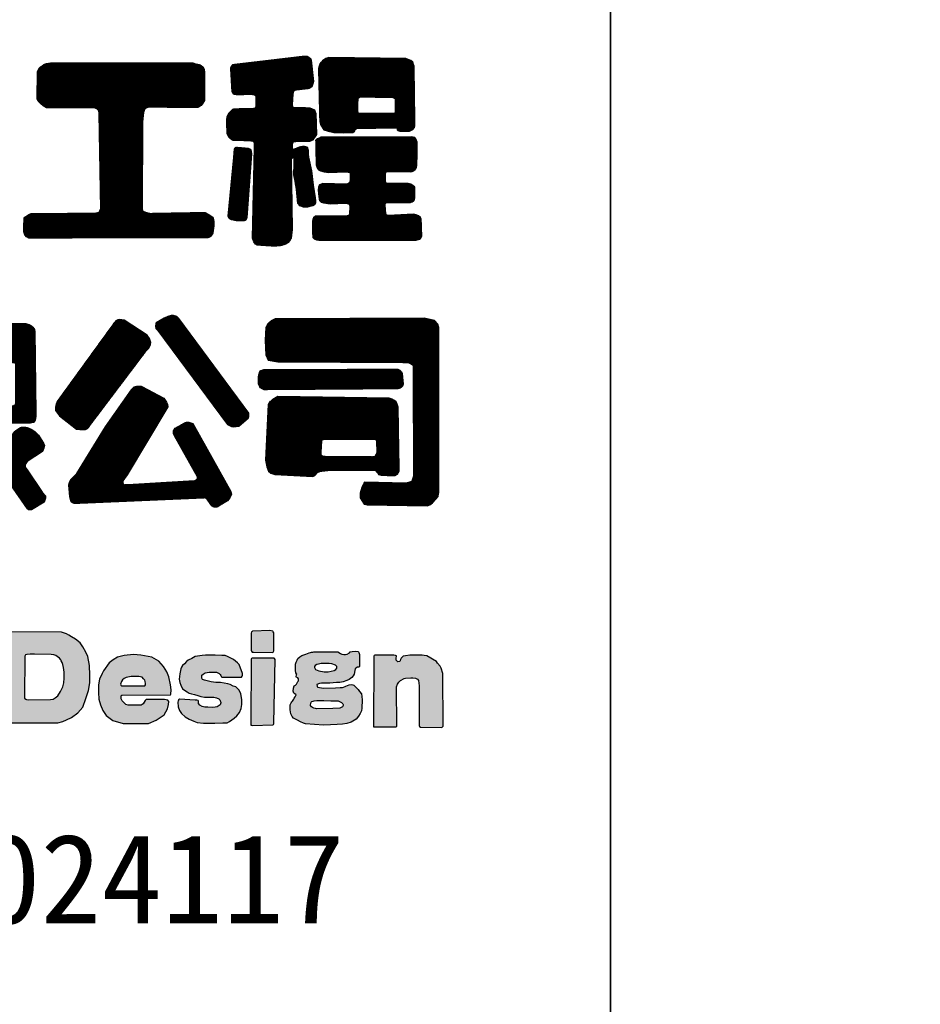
# Model space of a CAD drawing. Header units: millimetres. Extents: x -347 to 6927, y -2179 to 791.
# Tile 12 of 14: x 3714 to 3926, y -574 to -343. Entities that reach past the tile are written whole.
import ezdxf
from ezdxf.enums import TextEntityAlignment as Align

# ---------------------------------------------------------------- set-up
doc = ezdxf.new("R2010")
doc.units = ezdxf.units.MM
doc.header["$MEASUREMENT"] = 0
doc.layers.add('TK-PUBLIC', color=7, linetype='Continuous')
doc.layers.add('钢筋', color=12, linetype='Continuous', lineweight=30)
doc.styles.get("Standard").update_dxf_attribs({"font": 'simfang_0.ttf'})
doc.styles.add('新标识3', font='NSimSun.ttf')
pattern_1 = [(45, (5368085.57417, 33831989.88513), (-0.02245064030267, 0.02245064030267), [])]
pattern_2 = [(45, (5365280.924723, 33831366.161268), (-0.02245064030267, 0.02245064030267), [])]
pattern_3 = [(45, (5370548.98415, 33831986.34719), (-0.02245064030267, 0.02245064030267), [])]

msp = doc.modelspace()

# ---------------------------------------------------------------- hatches: boundary and pattern name
h = msp.add_hatch()
h.set_pattern_fill('ANSI31', color=256, scale=0.02)
h.set_pattern_definition(pattern_1)
h.paths.add_polyline_path([(3764.03, -353.41), (3780.86, -351.42), (3781.51, -351.42), (3781.87, -351.67), (3782.35, -352.03), (3782.45, -352.4), (3782.96, -357.41), (3782.85, -357.95), (3782.6, -358.61), (3781.95, -359.04), (3778.75, -359.41), (3778.35, -359.62), (3778.2, -359.95), (3778.13, -360.35), (3777.95, -362.9), (3778.06, -363.26), (3778.31, -363.52), (3779.66, -363.52), (3780.82, -363.52), (3782.16, -363.59), (3783.18, -364.07), (3783.33, -364.32), (3783.55, -364.9), (3783.65, -369.81), (3783.36, -370.32), (3782.85, -371.12), (3782.02, -371.48), (3780.78, -371.52), (3779.69, -371.52), (3779, -371.52), (3778.17, -371.55), (3777.98, -372.17), (3777.95, -372.53), (3777.98, -373.3), (3778.6, -373.23), (3779.69, -372.75), (3780.71, -372.57), (3781.47, -372.75), (3781.76, -373.52), (3781.76, -374.39), (3781.84, -375.19), (3782.49, -378.36), (3782.93, -381.74), (3783.4, -384.76), (3783.44, -385.34), (3783.47, -385.67), (3783.47, -385.96), (3783.33, -386.28), (3782.96, -386.54), (3782.42, -386.65), (3781.55, -386.9), (3781.15, -386.9), (3780.67, -386.9), (3779.8, -386.61), (3779.62, -386.39), (3779.33, -386.03), (3779, -382.68), (3778.78, -381.45), (3778.64, -380.79), (3778.38, -379.34), (3778.38, -378.51), (3778.41, -377.45), (3778.47, -376.48), (3778.42, -375.24), (3778.17, -375.31), (3777.73, -375.54), (3777.98, -392.17), (3777.77, -394.24), (3777.4, -394.72), (3777, -395.23), (3776.49, -395.59), (3775.37, -395.95), (3773.73, -396.1), (3769.73, -395.84), (3769.37, -395.62), (3768.97, -395.08), (3768.64, -394.17), (3769.15, -372.91), (3769.15, -372.51), (3769.11, -372.15), (3769.11, -371.82), (3768.82, -371.51), (3768.68, -371.44), (3768.41, -371.4), (3767.59, -371.3), (3764.09, -371.28), (3763.77, -371.07), (3763.36, -370.73), (3763.06, -370.46), (3762.74, -369.6), (3762.61, -367.14), (3762.65, -366.41), (3762.72, -365.61), (3763.15, -364.75), (3763.72, -364.2), (3764.06, -363.93), (3764.36, -363.8), (3764.77, -363.8), (3765.7, -363.77), (3766.61, -363.77), (3767.95, -363.75), (3768.86, -363.7), (3769.2, -363.67), (3769.34, -363.57), (3769.47, -363.39), (3769.53, -363.12), (3769.53, -361.14), (3769.49, -360.91), (3769.39, -360.75), (3769.26, -360.66), (3769, -360.56), (3768.76, -360.5), (3768.43, -360.47), (3767.54, -360.47), (3764.93, -360.51), (3764.37, -360.43), (3764.14, -360.31), (3764.05, -360.14), (3763.85, -359.79), (3763.54, -354.41), (3763.6, -354.1), (3763.73, -353.78), (3763.78, -353.68), (3763.87, -353.54)])
h = msp.add_hatch()
h.set_pattern_fill('ANSI31', color=256, scale=0.02)
h.set_pattern_definition(pattern_1)
h.paths.add_polyline_path([(3731.46, -363.55), (3720.26, -363.6), (3719.68, -363.26), (3719.04, -362.68), (3718.28, -361.98), (3718.05, -361.57), (3718.17, -355.07), (3718.57, -354.26), (3719.56, -353.45), (3720.14, -353.22), (3721.3, -353.04), (3754.6, -353.04), (3755.3, -353.22), (3756.34, -353.45), (3756.98, -353.91), (3757.27, -354.49), (3757.39, -355.25), (3757.39, -361.85), (3756.98, -362.49), (3756.57, -363.01), (3755.82, -363.53), (3744.16, -363.42), (3743.53, -363.71), (3743.29, -364), (3743.06, -364.64), (3742.83, -366.9), (3742.77, -387.22), (3742.83, -387.8), (3743.52, -388.09), (3744.63, -388.38), (3757.56, -388.15), (3758.43, -388.61), (3759.36, -389.25), (3759.41, -389.54), (3759.59, -390.29), (3759.59, -391.28), (3759.41, -392.44), (3759.3, -393.02), (3758.89, -393.77), (3758.14, -394.12), (3716.08, -394.18), (3715.56, -393.89), (3715.15, -393.42), (3714.92, -392.73), (3714.92, -391.51), (3714.98, -389.54), (3715.21, -389.25), (3716.08, -388.67), (3716.66, -388.44), (3731.22, -388.32), (3731.74, -388.32), (3732.15, -388.26), (3732.67, -388.09), (3732.78, -387.8), (3733.02, -387.39), (3732.61, -364.94), (3732.59, -364.27), (3732.08, -363.79)])
h = msp.add_hatch()
h.set_pattern_fill('ANSI31', color=256, scale=0.02)
h.set_pattern_definition(pattern_1)
h.paths.add_polyline_path([(3784.15, -354.37), (3784.45, -366.85), (3784.64, -367.47), (3784.87, -367.88), (3785.44, -368.76), (3786.45, -369.08), (3787.76, -369.35), (3790.02, -369.42), (3792.22, -369.4), (3792.52, -369.21), (3792.63, -368.96), (3792.75, -368.66), (3793.12, -368.43), (3802.18, -368.27), (3802.59, -368.37), (3802.61, -368.66), (3802.64, -368.76), (3802.82, -368.94), (3803.26, -369.08), (3804.2, -369.08), (3805.51, -369.03), (3806.29, -368.66), (3806.66, -368.29), (3806.82, -367.67), (3806.59, -353.75), (3806.45, -353.4), (3806.29, -352.85), (3805.81, -352.46), (3804.66, -351.95), (3786.61, -351.79), (3785.85, -351.95), (3785.21, -352.46), (3784.87, -352.85), (3784.73, -352.94), (3784.48, -353.24), (3784.38, -353.61)])
h.paths.add_polyline_path([(3793.61, -364.87), (3801.28, -364.87), (3802.12, -364.79), (3802.23, -364.65), (3802.23, -361.64), (3802.16, -361.46), (3801.83, -361.31), (3801.46, -361.17), (3793.87, -361.06), (3793.43, -361.46), (3793.36, -361.61), (3793.28, -362.49), (3793.28, -364.17), (3793.37, -364.69), (3793.4, -364.79), (3793.51, -364.87)], flags=16)
h = msp.add_hatch()
h.set_pattern_fill('ANSI31', color=256, scale=0.02)
h.set_pattern_definition(pattern_1)
h.paths.add_polyline_path([(3783.51, -371.54), (3783.6, -376.97), (3783.83, -377.68), (3784.17, -378.14), (3784.63, -378.39), (3785.46, -378.6), (3786.54, -378.74), (3790.64, -378.65), (3791.53, -378.81), (3791.6, -379.23), (3791.56, -379.94), (3791.58, -380.7), (3791.49, -381.11), (3791.24, -381.39), (3790.75, -381.53), (3785.16, -381.39), (3784.4, -381.65), (3784.17, -382.24), (3784.1, -382.84), (3784.15, -383.81), (3784.36, -385.35), (3784.79, -385.74), (3785.3, -385.92), (3786.89, -386.11), (3790.54, -385.97), (3791.23, -386.17), (3791.42, -386.36), (3791.53, -386.63), (3791.44, -388.62), (3791.33, -388.8), (3790.68, -389.03), (3783.43, -389.06), (3783.02, -389.42), (3782.81, -389.84), (3782.77, -390.34), (3782.79, -394.07), (3783.14, -394.37), (3783.66, -394.6), (3784.24, -394.67), (3807.07, -394.69), (3807.92, -394.41), (3808.15, -394.21), (3808.4, -393.7), (3808.29, -389.65), (3808.1, -389.31), (3807.67, -388.96), (3807.09, -388.71), (3806.45, -388.55), (3800.53, -388.85), (3800.14, -388.73), (3799.96, -388.45), (3799.8, -386.43), (3799.87, -385.99), (3800.21, -385.83), (3800.53, -385.81), (3805.8, -385.83), (3806.12, -385.69), (3806.47, -385.46), (3806.61, -385.26), (3806.75, -384.73), (3806.79, -382.2), (3806.31, -381.8), (3805.87, -381.55), (3805.23, -381.39), (3800.63, -381.32), (3800.12, -381.32), (3799.98, -381.16), (3799.89, -380.91), (3799.89, -379), (3800, -378.72), (3800.26, -378.54), (3800.72, -378.51), (3805.85, -378.58), (3806.17, -378.56), (3806.65, -378.33), (3806.91, -377.98), (3807.14, -377.59), (3807.27, -376.99), (3807.37, -371.61), (3807.04, -370.9), (3806.75, -370.55), (3806.08, -370.41), (3785.76, -370.46), (3784.68, -370.46), (3784.15, -370.76), (3783.9, -370.87), (3783.62, -371.1), (3783.48, -371.26)])
h = msp.add_hatch()
h.set_pattern_fill('ANSI31', color=256, scale=0.02)
h.set_pattern_definition(pattern_1)
h.paths.add_polyline_path([(3765.05, -372.84), (3767.63, -373.07), (3768.13, -373.29), (3768.29, -373.5), (3768.36, -373.77), (3768.45, -374.39), (3767.33, -389.38), (3767.17, -389.84), (3767.06, -389.97), (3766.74, -390.09), (3765.9, -390.11), (3765.03, -390.13), (3764.57, -390.07), (3763.75, -389.88), (3763.32, -389.7), (3763.18, -389.45), (3762.96, -389.02), (3764.23, -375.25), (3764.42, -373.2), (3764.5, -373.1), (3764.59, -372.98), (3764.66, -372.93), (3764.75, -372.89), (3764.86, -372.87)])
h = msp.add_hatch()
h.set_pattern_fill('ANSI31', color=256, scale=0.02)
h.set_pattern_definition(pattern_2)
h.paths.add_polyline_path([(3736.05, -414.26), (3722.76, -432.62), (3722.58, -433.1), (3722.39, -433.94), (3722.39, -434.73), (3723.3, -435.94), (3727.29, -439.08), (3728.13, -439.14), (3729.46, -439.14), (3729.89, -438.96), (3743.66, -420.71), (3744.27, -420.05), (3744.63, -419.39), (3744.75, -418.72), (3744.45, -417.76), (3743.9, -417.03), (3738.47, -413.47), (3737.49, -413.32), (3737.03, -413.43), (3736.59, -413.65)])
h = msp.add_hatch()
h.set_pattern_fill('ANSI31', color=256, scale=0.02)
h.set_pattern_definition(pattern_2)
h.paths.add_polyline_path([(3746.41, -415.92), (3762.79, -437.99), (3763.74, -438.48), (3764.23, -438.55), (3765.45, -438.36), (3767.72, -436.43), (3767.83, -435.83), (3767.8, -435.33), (3751.38, -413.12), (3750.85, -412.63), (3750.13, -412.4), (3749.56, -412.4), (3748.77, -412.63), (3747.93, -412.97), (3746.04, -414.1), (3745.92, -414.48), (3745.89, -414.98), (3745.96, -415.43)])
h = msp.add_hatch()
h.set_pattern_fill('ANSI31', color=256, scale=0.02)
h.set_pattern_definition(pattern_3)
h.paths.add_polyline_path([(3774.57, -423.28), (3803.93, -423.4), (3805.4, -423.52), (3806.25, -423.95), (3806.37, -424.31), (3806.49, -450.14), (3806.25, -450.87), (3806.07, -451.36), (3804.73, -451.79), (3794.98, -451.54), (3794.49, -452.46), (3794.31, -452.88), (3793.94, -454.1), (3793.94, -455.2), (3794.86, -456.72), (3795.59, -456.9), (3809.72, -457.08), (3810.27, -456.9), (3810.94, -456.41), (3811.73, -455.56), (3812.22, -454.95), (3812.46, -453.67), (3812.4, -415.17), (3812.16, -414.44), (3811.37, -413.59), (3808.99, -412.98), (3774.01, -413.16), (3773.03, -413.65), (3772.3, -414.26), (3771.81, -415.23), (3771.63, -418.15), (3771.81, -421.68), (3772.06, -422.35), (3772.36, -422.9)])
h = msp.add_hatch()
h.set_pattern_fill('ANSI31', color=256, scale=0.02)
h.set_pattern_definition(pattern_2)
h.paths.add_polyline_path([(3703.36, -423.43), (3711.91, -423.45), (3712.55, -423.48), (3712.85, -423.64), (3712.99, -423.83), (3713.02, -432.57), (3712.97, -433.11), (3712.83, -433.39), (3712.43, -433.63), (3703.46, -433.46), (3703.15, -433.41), (3702.89, -433.2), (3702.66, -432.9), (3702.72, -431.33), (3702.86, -430.99), (3702.97, -430.81), (3703.22, -430.69), (3704.07, -430.69), (3709.53, -430.72), (3709.96, -430.66), (3710.34, -430.5), (3710.62, -430.2), (3710.84, -429.73), (3710.98, -426.94), (3710.9, -426.6), (3710.64, -426.37), (3710.31, -426.25), (3709.51, -426.07), (3703.64, -426.08), (3703.33, -426.05), (3703.02, -425.88), (3702.87, -425.63), (3702.83, -424.03), (3702.96, -423.74), (3703.11, -423.54)], flags=16)
h.paths.add_polyline_path([(3695.73, -414.21), (3715.37, -414.23), (3716.22, -414.53), (3716.71, -414.79), (3717.09, -415.1), (3717.47, -415.69), (3717.54, -416.13), (3717.74, -435.33), (3717.74, -436.12), (3717.59, -436.98), (3717.29, -437.47), (3716.31, -437.66), (3708.88, -437.68), (3708.77, -437.77), (3708.55, -438.14), (3708.6, -438.7), (3708.99, -439.28), (3709.38, -439.94), (3710.14, -440.54), (3710.56, -440.69), (3711.16, -440.82), (3711.62, -440.81), (3711.99, -440.54), (3712.44, -440.04), (3712.87, -439.51), (3713.44, -439.13), (3713.99, -438.8), (3714.49, -438.61), (3715.27, -438.61), (3715.92, -438.74), (3716.85, -439.17), (3717.53, -439.67), (3718.38, -440.5), (3719.59, -442.38), (3719.78, -442.87), (3719.6, -443.53), (3719.3, -444.33), (3715.69, -446.65), (3715.23, -447.4), (3715.27, -448.04), (3715.69, -448.68), (3719.27, -453.88), (3720.06, -454.75), (3720.06, -455.27), (3719.68, -456.21), (3716.78, -458.06), (3716.06, -458.02), (3715.84, -457.8), (3704.23, -441.21), (3704, -440.8), (3703.85, -440.46), (3703.74, -439.97), (3703.74, -439.52), (3704.08, -439.03), (3704.53, -438.8), (3705.02, -438.69), (3705.58, -438.35), (3705.85, -438.12), (3705.92, -437.79), (3705.92, -437.6), (3703.25, -437.45), (3702.87, -437.63), (3702.64, -438.28), (3702.76, -450.3), (3702.98, -451.13), (3703.47, -451.4), (3707.58, -450.23), (3708.56, -450.34), (3709.13, -450.83), (3709.5, -451.85), (3709.92, -453.43), (3709.84, -454.71), (3709.39, -455.65), (3707.58, -456.48), (3695.14, -458.4), (3694.43, -457.73), (3694.13, -456.86), (3693.94, -456.03), (3693.82, -454.56), (3693.93, -448.34), (3693.64, -416.92), (3693.72, -416.13), (3694.21, -415.11), (3694.62, -414.62), (3695.04, -414.32)])
h = msp.add_hatch()
h.set_pattern_fill('ANSI31', color=256, scale=0.02)
h.set_pattern_definition(pattern_3)
h.paths.add_polyline_path([(3772.18, -425.1), (3802.83, -424.98), (3803.25, -425.19), (3803.47, -425.44), (3803.68, -425.65), (3803.82, -425.97), (3804.05, -428.51), (3803.86, -428.97), (3803.37, -429.41), (3802.77, -429.59), (3771.37, -429.81), (3770.89, -429.62), (3770.56, -429.38), (3770.34, -429.11), (3770.06, -428.4), (3770.06, -427.68), (3770.06, -426.82), (3770.15, -426.32), (3770.27, -425.87), (3770.34, -425.65), (3770.56, -425.41), (3770.92, -425.25), (3771.32, -425.1)])
h = msp.add_hatch()
h.set_pattern_fill('ANSI31', color=256, scale=0.02)
h.set_pattern_definition(pattern_2)
h.paths.add_polyline_path([(3742.63, -429.08), (3747.81, -431.83), (3748.47, -432.78), (3748.71, -433.3), (3748.76, -433.85), (3739.22, -449.85), (3738.2, -451.26), (3738.16, -451.52), (3738.31, -451.98), (3738.54, -452.13), (3740.02, -452.09), (3755.18, -451.18), (3755.49, -450.95), (3755.71, -450.72), (3755.71, -450.31), (3750.32, -440.62), (3750.13, -440.17), (3750.13, -439.48), (3750.51, -438.88), (3752.9, -437.51), (3753.66, -437.43), (3754.65, -437.77), (3763.58, -453.73), (3763.69, -454.33), (3763.35, -455.25), (3762.82, -455.89), (3760.24, -457.45), (3759.4, -457.37), (3759.1, -457.11), (3758.72, -456.54), (3758.03, -455.51), (3757.46, -455.25), (3726.77, -456.57), (3726.54, -456.5), (3726.2, -456.27), (3725.97, -455.89), (3725.78, -454.9), (3725.51, -452.21), (3725.67, -451.52), (3726.01, -450.92), (3726.65, -450.2), (3727.41, -449.51), (3734.1, -438.57), (3740.21, -429.83), (3740.84, -429.15), (3741.48, -429.02), (3741.84, -429.01), (3742.48, -428.98)])
h = msp.add_hatch()
h.set_pattern_fill('ANSI31', color=256, scale=0.02)
h.set_pattern_definition(pattern_3)
h.paths.add_polyline_path([(3784.88, -441.79), (3784.74, -444.5), (3784.74, -445.1), (3785.1, -445.36), (3785.86, -445.48), (3796.91, -445.55), (3797.32, -445.51), (3797.55, -445.36), (3797.79, -444.98), (3797.91, -444.52), (3797.82, -441.89), (3797.79, -441.65), (3797.08, -441.48), (3785.5, -441.48), (3785.1, -441.6)], flags=16)
h.paths.add_polyline_path([(3774.64, -431.39), (3773.4, -432.08), (3772.71, -432.73), (3772.35, -433.3), (3771.71, -446.41), (3772.02, -447.97), (3772.4, -448.97), (3772.97, -449.43), (3773.89, -449.77), (3782.81, -450.23), (3783.27, -449.96), (3783.96, -449.29), (3784.46, -449.03), (3784.92, -448.94), (3786.33, -448.77), (3797.5, -448.75), (3797.88, -449.22), (3798.17, -449.49), (3798.27, -449.73), (3798.84, -449.92), (3800.32, -449.94), (3802.14, -449.99), (3802.71, -449.66), (3802.9, -449.32), (3803.12, -448.84), (3802.85, -433.92), (3802.63, -433.18), (3802.39, -432.65), (3801.99, -432.32), (3801.46, -432.03), (3800.79, -431.84)])
h = msp.add_hatch(color=256)
h.dxf.hatch_style = 1
h.paths.add_polyline_path([(3715.15, -492.45), (3715.11, -502.15), (3715.13, -502.31), (3715.38, -502.54), (3715.55, -502.63), (3715.99, -502.65), (3721.24, -502.61), (3721.87, -502.56), (3722.33, -502.25), (3722.94, -501.73), (3723.59, -500.74), (3724.13, -499.65), (3724.36, -498.71), (3724.45, -497.58), (3724.45, -496.22), (3724.36, -495.65), (3724.26, -495.07), (3724.13, -494.35), (3723.95, -493.89), (3723.74, -493.5), (3723.61, -493.29), (3723.32, -492.93), (3722.79, -492.47), (3722.42, -492.26), (3722.02, -492.14), (3721.37, -492.01), (3717.44, -491.99), (3716.4, -491.97), (3715.74, -492.03), (3715.63, -492.05), (3715.34, -492.11)], flags=16)
h.paths.add_polyline_path([(3709.52, -487.81), (3709.57, -507.39), (3709.6, -507.63), (3709.93, -508.03), (3710.37, -508.06), (3722.47, -508.13), (3722.9, -508.06), (3724.1, -507.76), (3725, -507.39), (3726.17, -506.86), (3727.61, -505.76), (3728.77, -504.39), (3729.51, -502.39), (3730.14, -500.52), (3730.41, -498.72), (3730.47, -496.86), (3730.34, -494.62), (3729.94, -492.52), (3729.47, -491.52), (3728.77, -490.22), (3728.14, -489.32), (3727.04, -488.45), (3726.15, -487.9), (3725.5, -487.47), (3724.96, -487.19), (3724.47, -486.99), (3723.78, -486.81), (3710.35, -486.7), (3710.17, -486.69), (3709.8, -486.71), (3709.51, -486.94)])
h = msp.add_hatch(color=256)
h.dxf.hatch_style = 1
h.paths.add_polyline_path([(3768.31, -487.04), (3768.36, -490.92), (3768.34, -491.11), (3768.38, -491.25), (3768.58, -491.47), (3768.9, -491.51), (3773.31, -491.57), (3773.53, -491.47), (3773.69, -491.17), (3773.63, -486.96), (3773.53, -486.68), (3773.41, -486.54), (3772.72, -486.42), (3768.74, -486.52), (3768.66, -486.56), (3768.54, -486.64), (3768.42, -486.7)])
h = msp.add_hatch(color=256)
h.dxf.hatch_style = 1
h.paths.add_polyline_path([(3738.01, -501.58), (3749.41, -501.52), (3749.47, -501.36), (3749.53, -500.34), (3749.37, -499.19), (3748.97, -497.29), (3748.57, -496.13), (3747.77, -494.89), (3746.63, -493.61), (3745, -492.68), (3742.41, -492.2), (3740.72, -492.07), (3738.54, -492.29), (3736.91, -492.67), (3735.93, -493.29), (3734.97, -494.02), (3733.69, -495.85), (3733.37, -496.49), (3732.71, -497.85), (3732.47, -499.19), (3732.49, -500.99), (3732.57, -502.55), (3732.97, -503.89), (3733.47, -505.17), (3734.3, -506.34), (3735.83, -507.53), (3738.29, -508.25), (3744.23, -508.22), (3746.02, -507.45), (3747.94, -506.18), (3748.7, -504.81), (3748.96, -503.78), (3749.02, -503.05), (3748.8, -502.73), (3747.97, -502.64), (3743.85, -502.6), (3743.69, -502.64), (3743.43, -502.86), (3742.99, -503.59), (3742.51, -503.91), (3740.15, -503.94), (3739.41, -503.94), (3738.9, -503.78), (3738.04, -502.89), (3737.82, -502.48), (3737.78, -502), (3737.85, -501.58)])
h.paths.add_polyline_path([(3737.9, -499.4), (3743.08, -499.41), (3743.39, -499.36), (3743.51, -499.14), (3743.54, -498.88), (3743.44, -498.39), (3743.33, -498.05), (3743.08, -497.72), (3742.72, -497.37), (3741.95, -497.23), (3741.16, -497.17), (3740.14, -497.2), (3738.97, -497.44), (3738.47, -497.64), (3738.12, -498.02), (3737.88, -498.39), (3737.68, -499.04), (3737.72, -499.26)], flags=16)
h = msp.add_hatch(color=256)
h.dxf.hatch_style = 1
h.paths.add_polyline_path([(3761.67, -497.39), (3766.07, -497.39), (3766.26, -497.1), (3766.28, -496.98), (3766.28, -496.53), (3765.55, -494.36), (3765.16, -494.03), (3764.21, -493.2), (3762.81, -492.48), (3762.25, -492.29), (3761.44, -492.25), (3759.85, -492.17), (3758.12, -492.17), (3757.64, -492.17), (3756.82, -492.29), (3755.16, -492.52), (3754.4, -492.97), (3753.53, -493.34), (3753.14, -493.72), (3752.68, -494.21), (3752.23, -494.6), (3751.96, -495), (3751.8, -495.43), (3751.57, -496.56), (3751.45, -497.83), (3751.55, -498.63), (3751.82, -499.25), (3752.21, -500.08), (3753.32, -500.78), (3753.74, -501.09), (3754.36, -501.27), (3755.04, -501.46), (3755.82, -501.67), (3756.51, -501.87), (3757.37, -502.04), (3758.12, -502.04), (3759.54, -502.08), (3760.16, -502.18), (3760.72, -502.43), (3760.97, -502.68), (3761.22, -503.28), (3761.22, -503.42), (3761.05, -503.88), (3760.39, -504.33), (3759.89, -504.41), (3759.25, -504.47), (3758.2, -504.45), (3757.42, -504.43), (3756.8, -504.22), (3756.28, -503.96), (3755.99, -503.55), (3755.98, -503.01), (3755.88, -502.88), (3755.6, -502.77), (3755.21, -502.73), (3751.49, -502.57), (3751.3, -502.71), (3751.26, -502.81), (3751.21, -502.92), (3751.13, -503.27), (3751.21, -504.33), (3751.48, -505.2), (3751.97, -505.9), (3752.81, -506.66), (3753.79, -507.27), (3754.88, -507.69), (3755.69, -508.04), (3757.13, -508.16), (3758.6, -508.17), (3759.84, -508.21), (3761.72, -508.13), (3762.74, -508.07), (3763.28, -507.78), (3764.37, -507.01), (3764.98, -506.46), (3765.59, -505.68), (3766.01, -504.72), (3766.18, -503.79), (3766.16, -502.69), (3766.03, -501.7), (3765.89, -501.24), (3765.56, -500.45), (3764.7, -499.65), (3764.12, -499.44), (3763.4, -499.11), (3762.85, -498.91), (3761.16, -498.59), (3760.04, -498.58), (3758.92, -498.48), (3758.03, -498.26), (3757.41, -498.1), (3756.94, -497.93), (3756.72, -497.63), (3756.72, -497.21), (3756.78, -496.91), (3757.04, -496.66), (3757.27, -496.49), (3757.57, -496.31), (3758.51, -496.16), (3758.78, -496.16), (3759.57, -496.18), (3760.21, -496.22), (3760.66, -496.42), (3760.81, -496.52), (3761.05, -496.7), (3761.18, -496.96), (3761.28, -497.14), (3761.33, -497.22), (3761.45, -497.33)])
h = msp.add_hatch(color=256)
h.dxf.hatch_style = 1
h.paths.add_polyline_path([(3783.78, -502.85), (3785.42, -502.88), (3787.04, -502.92), (3787.59, -502.92), (3788.3, -502.92), (3788.81, -502.92), (3788.93, -503.01), (3789.21, -503.18), (3789.54, -503.3), (3789.84, -503.64), (3789.93, -503.81), (3789.93, -504.04), (3789.83, -504.3), (3789.52, -504.5), (3789.14, -504.61), (3787.56, -504.73), (3783.71, -504.77), (3783.45, -504.75), (3783.03, -504.64), (3782.71, -504.46), (3782.52, -504.3), (3782.26, -504.02), (3782.29, -503.86), (3782.35, -503.53), (3782.47, -503.24), (3782.62, -503.09), (3782.89, -502.97), (3783.16, -502.93)], flags=16)
h.paths.add_polyline_path([(3783.47, -495.54), (3784.25, -495.85), (3785.46, -496.11), (3786.42, -496.11), (3787.17, -495.99), (3787.84, -495.78), (3788.25, -495.54), (3788.47, -495.22), (3788.43, -494.85), (3788.17, -494.52), (3787.27, -494.26), (3786.7, -494.18), (3786.01, -494.18), (3784.79, -494.18), (3784.16, -494.32), (3783.8, -494.4), (3783.41, -494.59), (3783.21, -494.89), (3783.19, -495.13)], flags=16)
h.paths.add_polyline_path([(3783.09, -491.4), (3788.3, -491.39), (3788.73, -491.44), (3789.34, -491.81), (3789.67, -491.95), (3790.12, -492.07), (3790.49, -492.07), (3790.92, -491.99), (3791.47, -491.64), (3791.62, -491.44), (3792.05, -491.33), (3792.83, -491.29), (3793.44, -491.33), (3793.57, -491.4), (3793.67, -491.6), (3793.75, -492.05), (3793.75, -494.78), (3793.71, -495.02), (3793.3, -495.05), (3792.95, -495.25), (3792.79, -495.41), (3792.66, -495.76), (3792.5, -496.62), (3792.29, -497.03), (3791.95, -497.47), (3791.33, -497.88), (3790.8, -498.14), (3789.96, -498.45), (3789.16, -498.61), (3788.42, -498.64), (3786.78, -498.78), (3786.08, -498.78), (3785.31, -498.74), (3784.87, -498.74), (3784.38, -498.82), (3783.75, -499.05), (3783.81, -499.45), (3783.83, -499.62), (3783.99, -499.72), (3785.22, -499.98), (3788.13, -499.89), (3789.21, -499.82), (3789.76, -499.76), (3790.05, -499.68), (3790.41, -499.52), (3790.6, -499.44), (3790.94, -499.29), (3791.33, -499.19), (3791.82, -499.11), (3792.21, -499.13), (3792.43, -499.27), (3792.92, -499.72), (3793.45, -500.23), (3793.82, -500.7), (3794.23, -501.27), (3794.31, -501.94), (3794.41, -502.68), (3794.37, -504.64), (3794.27, -505.31), (3793.97, -505.92), (3793.56, -506.56), (3793.03, -507.21), (3791.81, -507.92), (3790.8, -508.25), (3789.77, -508.38), (3788.54, -508.51), (3786.97, -508.58), (3785.32, -508.64), (3781.12, -508.3), (3780.61, -508.18), (3779.93, -507.84), (3779.21, -507.44), (3778.29, -506.96), (3777.98, -506.57), (3777.68, -505.98), (3777.53, -505), (3777.54, -503.87), (3777.73, -503.37), (3777.86, -503.12), (3778.06, -502.99), (3778.39, -502.53), (3778.44, -502.27), (3778.71, -501.95), (3778.87, -501.68), (3778.9, -501.5), (3778.63, -501.29), (3778.34, -501.1), (3778.21, -500.67), (3778.28, -499.96), (3778.48, -499.41), (3778.72, -499.21), (3779, -498.99), (3779.31, -498.4), (3779.43, -498.22), (3779.45, -497.79), (3779.32, -497.53), (3778.95, -497.41), (3778.9, -497.2), (3778.99, -496.9), (3779.02, -496.76), (3779.07, -496.67), (3779.01, -496.58), (3778.84, -496.34), (3778.72, -495.76), (3778.72, -495.18), (3778.78, -494.27), (3778.9, -493.82), (3779.11, -493.36), (3779.33, -493.01), (3779.8, -492.6), (3780.24, -492.31), (3780.68, -492.1), (3781.22, -491.94), (3781.56, -491.81), (3782, -491.65), (3782.29, -491.57), (3782.54, -491.51), (3782.8, -491.48)])
h = msp.add_hatch(color=256)
h.dxf.hatch_style = 1
h.paths.add_polyline_path([(3797.14, -492.81), (3797.07, -508.96), (3797.11, -509), (3797.3, -509.02), (3802.39, -509.02), (3802.5, -508.99), (3802.55, -508.91), (3802.47, -499.62), (3802.69, -498.99), (3803, -498.51), (3803.44, -498.13), (3804.3, -497.65), (3804.62, -497.59), (3805.81, -497.51), (3806.31, -497.51), (3806.93, -497.63), (3807.43, -497.83), (3807.68, -498.16), (3807.8, -499.43), (3807.83, -508.75), (3807.89, -508.99), (3808.09, -509.1), (3813.15, -509.19), (3813.29, -509.07), (3813.41, -508.88), (3813.4, -496.51), (3813, -495.28), (3812.72, -494.79), (3812.11, -494.11), (3811.85, -493.68), (3809.61, -492.37), (3809, -492.24), (3808.49, -492.18), (3807.43, -492.17), (3806.55, -492.17), (3805.62, -492.18), (3804.59, -492.32), (3804.05, -492.42), (3803.59, -492.86), (3803.44, -493.24), (3803.35, -493.51), (3803.15, -493.71), (3802.76, -493.74), (3802.38, -493.39), (3802.39, -492.84), (3802.45, -492.48), (3802.46, -492.35), (3802.25, -492.24), (3801.88, -492.22), (3797.38, -492.17), (3797.25, -492.24), (3797.14, -492.39)])
h = msp.add_hatch(color=256)
h.dxf.hatch_style = 1
h.paths.add_polyline_path([(3768.32, -493.16), (3768.24, -508.15), (3768.24, -508.38), (3768.3, -508.61), (3768.38, -508.67), (3768.65, -508.71), (3773.4, -508.57), (3773.58, -508.48), (3773.63, -508.35), (3773.67, -508.11), (3773.94, -493.21), (3773.83, -492.95), (3773.72, -492.9), (3773.52, -492.87), (3773.09, -492.87), (3768.92, -492.87), (3768.74, -492.86), (3768.54, -492.91), (3768.45, -492.96)])

# ---------------------------------------------------------------- linework, layer by layer
for points in [[(3764.03, -353.41), (3780.86, -351.42), (3781.51, -351.42), (3781.87, -351.67), (3782.35, -352.03), (3782.45, -352.4), (3782.96, -357.41), (3782.85, -357.95), (3782.6, -358.61), (3781.95, -359.04), (3778.75, -359.41), (3778.35, -359.62), (3778.2, -359.95), (3778.13, -360.35), (3777.95, -362.9), (3778.06, -363.26), (3778.31, -363.52), (3779.66, -363.52), (3780.82, -363.52), (3782.16, -363.59), (3783.18, -364.07), (3783.33, -364.32), (3783.55, -364.9), (3783.65, -369.81), (3783.36, -370.32), (3782.85, -371.12), (3782.02, -371.48), (3780.78, -371.52), (3779.69, -371.52), (3779, -371.52), (3778.17, -371.55), (3777.98, -372.17), (3777.95, -372.53), (3777.98, -373.3), (3778.6, -373.23), (3779.69, -372.75), (3780.71, -372.57), (3781.47, -372.75), (3781.76, -373.52), (3781.76, -374.39), (3781.84, -375.19), (3782.49, -378.36), (3782.93, -381.74), (3783.4, -384.76), (3783.44, -385.34), (3783.47, -385.67), (3783.47, -385.96), (3783.33, -386.28), (3782.96, -386.54), (3782.42, -386.65), (3781.55, -386.9), (3781.15, -386.9), (3780.67, -386.9), (3779.8, -386.61), (3779.62, -386.39), (3779.33, -386.03), (3779, -382.68), (3778.78, -381.45), (3778.64, -380.79), (3778.38, -379.34), (3778.38, -378.51), (3778.41, -377.45), (3778.47, -376.48), (3778.42, -375.24), (3778.17, -375.31), (3777.73, -375.54), (3777.98, -392.17), (3777.77, -394.24), (3777.4, -394.72), (3777, -395.23), (3776.49, -395.59), (3775.37, -395.95), (3773.73, -396.1), (3769.73, -395.84), (3769.37, -395.62), (3768.97, -395.08), (3768.64, -394.17), (3769.15, -372.91), (3769.15, -372.51), (3769.11, -372.15), (3769.11, -371.82), (3768.82, -371.51), (3768.68, -371.44), (3768.41, -371.4), (3767.59, -371.3), (3764.09, -371.28), (3763.77, -371.07), (3763.36, -370.73), (3763.06, -370.46), (3762.74, -369.6), (3762.61, -367.14), (3762.65, -366.41), (3762.72, -365.61), (3763.15, -364.75), (3763.72, -364.2), (3764.06, -363.93), (3764.36, -363.8), (3764.77, -363.8), (3765.7, -363.77), (3766.61, -363.77), (3767.95, -363.75), (3768.86, -363.7), (3769.2, -363.67), (3769.34, -363.57), (3769.47, -363.39), (3769.53, -363.12), (3769.53, -361.14), (3769.49, -360.91), (3769.39, -360.75), (3769.26, -360.66), (3769, -360.56), (3768.76, -360.5), (3768.43, -360.47), (3767.54, -360.47), (3764.93, -360.51), (3764.37, -360.43), (3764.14, -360.31), (3764.05, -360.14), (3763.85, -359.79), (3763.54, -354.41), (3763.6, -354.1), (3763.73, -353.78), (3763.78, -353.68), (3763.87, -353.54)], [(3731.46, -363.55), (3720.26, -363.6), (3719.68, -363.26), (3719.04, -362.68), (3718.28, -361.98), (3718.05, -361.57), (3718.17, -355.07), (3718.57, -354.26), (3719.56, -353.45), (3720.14, -353.22), (3721.3, -353.04), (3754.6, -353.04), (3755.3, -353.22), (3756.34, -353.45), (3756.98, -353.91), (3757.27, -354.49), (3757.39, -355.25), (3757.39, -361.85), (3756.98, -362.49), (3756.57, -363.01), (3755.82, -363.53), (3744.16, -363.42), (3743.53, -363.71), (3743.29, -364), (3743.06, -364.64), (3742.83, -366.9), (3742.77, -387.22), (3742.83, -387.8), (3743.52, -388.09), (3744.63, -388.38), (3757.56, -388.15), (3758.43, -388.61), (3759.36, -389.25), (3759.41, -389.54), (3759.59, -390.29), (3759.59, -391.28), (3759.41, -392.44), (3759.3, -393.02), (3758.89, -393.77), (3758.14, -394.12), (3716.08, -394.18), (3715.56, -393.89), (3715.15, -393.42), (3714.92, -392.73), (3714.92, -391.51), (3714.98, -389.54), (3715.21, -389.25), (3716.08, -388.67), (3716.66, -388.44), (3731.22, -388.32), (3731.74, -388.32), (3732.15, -388.26), (3732.67, -388.09), (3732.78, -387.8), (3733.02, -387.39), (3732.61, -364.94), (3732.59, -364.27), (3732.08, -363.79)], [(3784.15, -354.37), (3784.45, -366.85), (3784.64, -367.47), (3784.87, -367.88), (3785.44, -368.76), (3786.45, -369.08), (3787.76, -369.35), (3790.02, -369.42), (3792.22, -369.4), (3792.52, -369.21), (3792.63, -368.96), (3792.75, -368.66), (3793.12, -368.43), (3802.18, -368.27), (3802.59, -368.37), (3802.61, -368.66), (3802.64, -368.76), (3802.82, -368.94), (3803.26, -369.08), (3804.2, -369.08), (3805.51, -369.03), (3806.29, -368.66), (3806.66, -368.29), (3806.82, -367.67), (3806.59, -353.75), (3806.45, -353.4), (3806.29, -352.85), (3805.81, -352.46), (3804.66, -351.95), (3786.61, -351.79), (3785.85, -351.95), (3785.21, -352.46), (3784.87, -352.85), (3784.73, -352.94), (3784.48, -353.24), (3784.38, -353.61)], [(3793.61, -364.87), (3801.28, -364.87), (3802.12, -364.79), (3802.23, -364.65), (3802.23, -361.64), (3802.16, -361.46), (3801.83, -361.31), (3801.46, -361.17), (3793.87, -361.06), (3793.43, -361.46), (3793.36, -361.61), (3793.28, -362.49), (3793.28, -364.17), (3793.37, -364.69), (3793.4, -364.79), (3793.51, -364.87)], [(3783.51, -371.54), (3783.6, -376.97), (3783.83, -377.68), (3784.17, -378.14), (3784.63, -378.39), (3785.46, -378.6), (3786.54, -378.74), (3790.64, -378.65), (3791.53, -378.81), (3791.6, -379.23), (3791.56, -379.94), (3791.58, -380.7), (3791.49, -381.11), (3791.24, -381.39), (3790.75, -381.53), (3785.16, -381.39), (3784.4, -381.65), (3784.17, -382.24), (3784.1, -382.84), (3784.15, -383.81), (3784.36, -385.35), (3784.79, -385.74), (3785.3, -385.92), (3786.89, -386.11), (3790.54, -385.97), (3791.23, -386.17), (3791.42, -386.36), (3791.53, -386.63), (3791.44, -388.62), (3791.33, -388.8), (3790.68, -389.03), (3783.43, -389.06), (3783.02, -389.42), (3782.81, -389.84), (3782.77, -390.34), (3782.79, -394.07), (3783.14, -394.37), (3783.66, -394.6), (3784.24, -394.67), (3807.07, -394.69), (3807.92, -394.41), (3808.15, -394.21), (3808.4, -393.7), (3808.29, -389.65), (3808.1, -389.31), (3807.67, -388.96), (3807.09, -388.71), (3806.45, -388.55), (3800.53, -388.85), (3800.14, -388.73), (3799.96, -388.45), (3799.8, -386.43), (3799.87, -385.99), (3800.21, -385.83), (3800.53, -385.81), (3805.8, -385.83), (3806.12, -385.69), (3806.47, -385.46), (3806.61, -385.26), (3806.75, -384.73), (3806.79, -382.2), (3806.31, -381.8), (3805.87, -381.55), (3805.23, -381.39), (3800.63, -381.32), (3800.12, -381.32), (3799.98, -381.16), (3799.89, -380.91), (3799.89, -379), (3800, -378.72), (3800.26, -378.54), (3800.72, -378.51), (3805.85, -378.58), (3806.17, -378.56), (3806.65, -378.33), (3806.91, -377.98), (3807.14, -377.59), (3807.27, -376.99), (3807.37, -371.61), (3807.04, -370.9), (3806.75, -370.55), (3806.08, -370.41), (3785.76, -370.46), (3784.68, -370.46), (3784.15, -370.76), (3783.9, -370.87), (3783.62, -371.1), (3783.48, -371.26)], [(3765.05, -372.84), (3767.63, -373.07), (3768.13, -373.29), (3768.29, -373.5), (3768.36, -373.77), (3768.45, -374.39), (3767.33, -389.38), (3767.17, -389.84), (3767.06, -389.97), (3766.74, -390.09), (3765.9, -390.11), (3765.03, -390.13), (3764.57, -390.07), (3763.75, -389.88), (3763.32, -389.7), (3763.18, -389.45), (3762.96, -389.02), (3764.23, -375.25), (3764.42, -373.2), (3764.5, -373.1), (3764.59, -372.98), (3764.66, -372.93), (3764.75, -372.89), (3764.86, -372.87)], [(3736.05, -414.26), (3722.76, -432.62), (3722.58, -433.1), (3722.39, -433.94), (3722.39, -434.73), (3723.3, -435.94), (3727.29, -439.08), (3728.13, -439.14), (3729.46, -439.14), (3729.89, -438.96), (3743.66, -420.71), (3744.27, -420.05), (3744.63, -419.39), (3744.75, -418.72), (3744.45, -417.76), (3743.9, -417.03), (3738.47, -413.47), (3737.49, -413.32), (3737.03, -413.43), (3736.59, -413.65)], [(3746.41, -415.92), (3762.79, -437.99), (3763.74, -438.48), (3764.23, -438.55), (3765.45, -438.36), (3767.72, -436.43), (3767.83, -435.83), (3767.8, -435.33), (3751.38, -413.12), (3750.85, -412.63), (3750.13, -412.4), (3749.56, -412.4), (3748.77, -412.63), (3747.93, -412.97), (3746.04, -414.1), (3745.92, -414.48), (3745.89, -414.98), (3745.96, -415.43)], [(3774.57, -423.28), (3803.93, -423.4), (3805.4, -423.52), (3806.25, -423.95), (3806.37, -424.31), (3806.49, -450.14), (3806.25, -450.87), (3806.07, -451.36), (3804.73, -451.79), (3794.98, -451.54), (3794.49, -452.46), (3794.31, -452.88), (3793.94, -454.1), (3793.94, -455.2), (3794.86, -456.72), (3795.59, -456.9), (3809.72, -457.08), (3810.27, -456.9), (3810.94, -456.41), (3811.73, -455.56), (3812.22, -454.95), (3812.46, -453.67), (3812.4, -415.17), (3812.16, -414.44), (3811.37, -413.59), (3808.99, -412.98), (3774.01, -413.16), (3773.03, -413.65), (3772.3, -414.26), (3771.81, -415.23), (3771.63, -418.15), (3771.81, -421.68), (3772.06, -422.35), (3772.36, -422.9)], [(3772.18, -425.1), (3802.83, -424.98), (3803.25, -425.19), (3803.47, -425.44), (3803.68, -425.65), (3803.82, -425.97), (3804.05, -428.51), (3803.86, -428.97), (3803.37, -429.41), (3802.77, -429.59), (3771.37, -429.81), (3770.89, -429.62), (3770.56, -429.38), (3770.34, -429.11), (3770.06, -428.4), (3770.06, -427.68), (3770.06, -426.82), (3770.15, -426.32), (3770.27, -425.87), (3770.34, -425.65), (3770.56, -425.41), (3770.92, -425.25), (3771.32, -425.1)], [(3742.63, -429.08), (3747.81, -431.83), (3748.47, -432.78), (3748.71, -433.3), (3748.76, -433.85), (3739.22, -449.85), (3738.2, -451.26), (3738.16, -451.52), (3738.31, -451.98), (3738.54, -452.13), (3740.02, -452.09), (3755.18, -451.18), (3755.49, -450.95), (3755.71, -450.72), (3755.71, -450.31), (3750.32, -440.62), (3750.13, -440.17), (3750.13, -439.48), (3750.51, -438.88), (3752.9, -437.51), (3753.66, -437.43), (3754.65, -437.77), (3763.58, -453.73), (3763.69, -454.33), (3763.35, -455.25), (3762.82, -455.89), (3760.24, -457.45), (3759.4, -457.37), (3759.1, -457.11), (3758.72, -456.54), (3758.03, -455.51), (3757.46, -455.25), (3726.77, -456.57), (3726.54, -456.5), (3726.2, -456.27), (3725.97, -455.89), (3725.78, -454.9), (3725.51, -452.21), (3725.67, -451.52), (3726.01, -450.92), (3726.65, -450.2), (3727.41, -449.51), (3734.1, -438.57), (3740.21, -429.83), (3740.84, -429.15), (3741.48, -429.02), (3741.84, -429.01), (3742.48, -428.98)], [(3774.64, -431.39), (3773.4, -432.08), (3772.71, -432.73), (3772.35, -433.3), (3771.71, -446.41), (3772.02, -447.97), (3772.4, -448.97), (3772.97, -449.43), (3773.89, -449.77), (3782.81, -450.23), (3783.27, -449.96), (3783.96, -449.29), (3784.46, -449.03), (3784.92, -448.94), (3786.33, -448.77), (3797.5, -448.75), (3797.88, -449.22), (3798.17, -449.49), (3798.27, -449.73), (3798.84, -449.92), (3800.32, -449.94), (3802.14, -449.99), (3802.71, -449.66), (3802.9, -449.32), (3803.12, -448.84), (3802.85, -433.92), (3802.63, -433.18), (3802.39, -432.65), (3801.99, -432.32), (3801.46, -432.03), (3800.79, -431.84)], [(3784.88, -441.79), (3784.74, -444.5), (3784.74, -445.1), (3785.1, -445.36), (3785.86, -445.48), (3796.91, -445.55), (3797.32, -445.51), (3797.55, -445.36), (3797.79, -444.98), (3797.91, -444.52), (3797.82, -441.89), (3797.79, -441.65), (3797.08, -441.48), (3785.5, -441.48), (3785.1, -441.6)], [(3768.31, -487.04), (3768.36, -490.92), (3768.34, -491.11), (3768.38, -491.25), (3768.58, -491.47), (3768.9, -491.51), (3773.31, -491.57), (3773.53, -491.47), (3773.69, -491.17), (3773.63, -486.96), (3773.53, -486.68), (3773.41, -486.54), (3772.72, -486.42), (3768.74, -486.52), (3768.66, -486.56), (3768.54, -486.64), (3768.42, -486.7)], [(3715.15, -492.45), (3715.11, -502.15), (3715.13, -502.31), (3715.38, -502.54), (3715.55, -502.63), (3715.99, -502.65), (3721.24, -502.61), (3721.87, -502.56), (3722.33, -502.25), (3722.94, -501.73), (3723.59, -500.74), (3724.13, -499.65), (3724.36, -498.71), (3724.45, -497.58), (3724.45, -496.22), (3724.36, -495.65), (3724.26, -495.07), (3724.13, -494.35), (3723.95, -493.89), (3723.74, -493.5), (3723.61, -493.29), (3723.32, -492.93), (3722.79, -492.47), (3722.42, -492.26), (3722.02, -492.14), (3721.37, -492.01), (3717.44, -491.99), (3716.4, -491.97), (3715.74, -492.03), (3715.63, -492.05), (3715.34, -492.11)], [(3738.01, -501.58), (3749.41, -501.52), (3749.47, -501.36), (3749.53, -500.34), (3749.37, -499.19), (3748.97, -497.29), (3748.57, -496.13), (3747.77, -494.89), (3746.63, -493.61), (3745, -492.68), (3742.41, -492.2), (3740.72, -492.07), (3738.54, -492.29), (3736.91, -492.67), (3735.93, -493.29), (3734.97, -494.02), (3733.69, -495.85), (3733.37, -496.49), (3732.71, -497.85), (3732.47, -499.19), (3732.49, -500.99), (3732.57, -502.55), (3732.97, -503.89), (3733.47, -505.17), (3734.3, -506.34), (3735.83, -507.53), (3738.29, -508.25), (3744.23, -508.22), (3746.02, -507.45), (3747.94, -506.18), (3748.7, -504.81), (3748.96, -503.78), (3749.02, -503.05), (3748.8, -502.73), (3747.97, -502.64), (3743.85, -502.6), (3743.69, -502.64), (3743.43, -502.86), (3742.99, -503.59), (3742.51, -503.91), (3740.15, -503.94), (3739.41, -503.94), (3738.9, -503.78), (3738.04, -502.89), (3737.82, -502.48), (3737.78, -502), (3737.85, -501.58)], [(3761.67, -497.39), (3766.07, -497.39), (3766.26, -497.1), (3766.28, -496.98), (3766.28, -496.53), (3765.55, -494.36), (3765.16, -494.03), (3764.21, -493.2), (3762.81, -492.48), (3762.25, -492.29), (3761.44, -492.25), (3759.85, -492.17), (3758.12, -492.17), (3757.64, -492.17), (3756.82, -492.29), (3755.16, -492.52), (3754.4, -492.97), (3753.53, -493.34), (3753.14, -493.72), (3752.68, -494.21), (3752.23, -494.6), (3751.96, -495), (3751.8, -495.43), (3751.57, -496.56), (3751.45, -497.83), (3751.55, -498.63), (3751.82, -499.25), (3752.21, -500.08), (3753.32, -500.78), (3753.74, -501.09), (3754.36, -501.27), (3755.04, -501.46), (3755.82, -501.67), (3756.51, -501.87), (3757.37, -502.04), (3758.12, -502.04), (3759.54, -502.08), (3760.16, -502.18), (3760.72, -502.43), (3760.97, -502.68), (3761.22, -503.28), (3761.22, -503.42), (3761.05, -503.88), (3760.39, -504.33), (3759.89, -504.41), (3759.25, -504.47), (3758.2, -504.45), (3757.42, -504.43), (3756.8, -504.22), (3756.28, -503.96), (3755.99, -503.55), (3755.98, -503.01), (3755.88, -502.88), (3755.6, -502.77), (3755.21, -502.73), (3751.49, -502.57), (3751.3, -502.71), (3751.26, -502.81), (3751.21, -502.92), (3751.13, -503.27), (3751.21, -504.33), (3751.48, -505.2), (3751.97, -505.9), (3752.81, -506.66), (3753.79, -507.27), (3754.88, -507.69), (3755.69, -508.04), (3757.13, -508.16), (3758.6, -508.17), (3759.84, -508.21), (3761.72, -508.13), (3762.74, -508.07), (3763.28, -507.78), (3764.37, -507.01), (3764.98, -506.46), (3765.59, -505.68), (3766.01, -504.72), (3766.18, -503.79), (3766.16, -502.69), (3766.03, -501.7), (3765.89, -501.24), (3765.56, -500.45), (3764.7, -499.65), (3764.12, -499.44), (3763.4, -499.11), (3762.85, -498.91), (3761.16, -498.59), (3760.04, -498.58), (3758.92, -498.48), (3758.03, -498.26), (3757.41, -498.1), (3756.94, -497.93), (3756.72, -497.63), (3756.72, -497.21), (3756.78, -496.91), (3757.04, -496.66), (3757.27, -496.49), (3757.57, -496.31), (3758.51, -496.16), (3758.78, -496.16), (3759.57, -496.18), (3760.21, -496.22), (3760.66, -496.42), (3760.81, -496.52), (3761.05, -496.7), (3761.18, -496.96), (3761.28, -497.14), (3761.33, -497.22), (3761.45, -497.33)], [(3783.09, -491.4), (3788.3, -491.39), (3788.73, -491.44), (3789.34, -491.81), (3789.67, -491.95), (3790.12, -492.07), (3790.49, -492.07), (3790.92, -491.99), (3791.47, -491.64), (3791.62, -491.44), (3792.05, -491.33), (3792.83, -491.29), (3793.44, -491.33), (3793.57, -491.4), (3793.67, -491.6), (3793.75, -492.05), (3793.75, -494.78), (3793.71, -495.02), (3793.3, -495.05), (3792.95, -495.25), (3792.79, -495.41), (3792.66, -495.76), (3792.5, -496.62), (3792.29, -497.03), (3791.95, -497.47), (3791.33, -497.88), (3790.8, -498.14), (3789.96, -498.45), (3789.16, -498.61), (3788.42, -498.64), (3786.78, -498.78), (3786.08, -498.78), (3785.31, -498.74), (3784.87, -498.74), (3784.38, -498.82), (3783.75, -499.05), (3783.81, -499.45), (3783.83, -499.62), (3783.99, -499.72), (3785.22, -499.98), (3788.13, -499.89), (3789.21, -499.82), (3789.76, -499.76), (3790.05, -499.68), (3790.41, -499.52), (3790.6, -499.44), (3790.94, -499.29), (3791.33, -499.19), (3791.82, -499.11), (3792.21, -499.13), (3792.43, -499.27), (3792.92, -499.72), (3793.45, -500.23), (3793.82, -500.7), (3794.23, -501.27), (3794.31, -501.94), (3794.41, -502.68), (3794.37, -504.64), (3794.27, -505.31), (3793.97, -505.92), (3793.56, -506.56), (3793.03, -507.21), (3791.81, -507.92), (3790.8, -508.25), (3789.77, -508.38), (3788.54, -508.51), (3786.97, -508.58), (3785.32, -508.64), (3781.12, -508.3), (3780.61, -508.18), (3779.93, -507.84), (3779.21, -507.44), (3778.29, -506.96), (3777.98, -506.57), (3777.68, -505.98), (3777.53, -505), (3777.54, -503.87), (3777.73, -503.37), (3777.86, -503.12), (3778.06, -502.99), (3778.39, -502.53), (3778.44, -502.27), (3778.71, -501.95), (3778.87, -501.68), (3778.9, -501.5), (3778.63, -501.29), (3778.34, -501.1), (3778.21, -500.67), (3778.28, -499.96), (3778.48, -499.41), (3778.72, -499.21), (3779, -498.99), (3779.31, -498.4), (3779.43, -498.22), (3779.45, -497.79), (3779.32, -497.53), (3778.95, -497.41), (3778.9, -497.2), (3778.99, -496.9), (3779.02, -496.76), (3779.07, -496.67), (3779.01, -496.58), (3778.84, -496.34), (3778.72, -495.76), (3778.72, -495.18), (3778.78, -494.27), (3778.9, -493.82), (3779.11, -493.36), (3779.33, -493.01), (3779.8, -492.6), (3780.24, -492.31), (3780.68, -492.1), (3781.22, -491.94), (3781.56, -491.81), (3782, -491.65), (3782.29, -491.57), (3782.54, -491.51), (3782.8, -491.48)], [(3797.14, -492.81), (3797.07, -508.96), (3797.11, -509), (3797.3, -509.02), (3802.39, -509.02), (3802.5, -508.99), (3802.55, -508.91), (3802.47, -499.62), (3802.69, -498.99), (3803, -498.51), (3803.44, -498.13), (3804.3, -497.65), (3804.62, -497.59), (3805.81, -497.51), (3806.31, -497.51), (3806.93, -497.63), (3807.43, -497.83), (3807.68, -498.16), (3807.8, -499.43), (3807.83, -508.75), (3807.89, -508.99), (3808.09, -509.1), (3813.15, -509.19), (3813.29, -509.07), (3813.41, -508.88), (3813.4, -496.51), (3813, -495.28), (3812.72, -494.79), (3812.11, -494.11), (3811.85, -493.68), (3809.61, -492.37), (3809, -492.24), (3808.49, -492.18), (3807.43, -492.17), (3806.55, -492.17), (3805.62, -492.18), (3804.59, -492.32), (3804.05, -492.42), (3803.59, -492.86), (3803.44, -493.24), (3803.35, -493.51), (3803.15, -493.71), (3802.76, -493.74), (3802.38, -493.39), (3802.39, -492.84), (3802.45, -492.48), (3802.46, -492.35), (3802.25, -492.24), (3801.88, -492.22), (3797.38, -492.17), (3797.25, -492.24), (3797.14, -492.39)], [(3768.32, -493.16), (3768.24, -508.15), (3768.24, -508.38), (3768.3, -508.61), (3768.38, -508.67), (3768.65, -508.71), (3773.4, -508.57), (3773.58, -508.48), (3773.63, -508.35), (3773.67, -508.11), (3773.94, -493.21), (3773.83, -492.95), (3773.72, -492.9), (3773.52, -492.87), (3773.09, -492.87), (3768.92, -492.87), (3768.74, -492.86), (3768.54, -492.91), (3768.45, -492.96)], [(3783.47, -495.54), (3784.25, -495.85), (3785.46, -496.11), (3786.42, -496.11), (3787.17, -495.99), (3787.84, -495.78), (3788.25, -495.54), (3788.47, -495.22), (3788.43, -494.85), (3788.17, -494.52), (3787.27, -494.26), (3786.7, -494.18), (3786.01, -494.18), (3784.79, -494.18), (3784.16, -494.32), (3783.8, -494.4), (3783.41, -494.59), (3783.21, -494.89), (3783.19, -495.13)], [(3737.9, -499.4), (3743.08, -499.41), (3743.39, -499.36), (3743.51, -499.14), (3743.54, -498.88), (3743.44, -498.39), (3743.33, -498.05), (3743.08, -497.72), (3742.72, -497.37), (3741.95, -497.23), (3741.16, -497.17), (3740.14, -497.2), (3738.97, -497.44), (3738.47, -497.64), (3738.12, -498.02), (3737.88, -498.39), (3737.68, -499.04), (3737.72, -499.26)], [(3783.78, -502.85), (3785.42, -502.88), (3787.04, -502.92), (3787.59, -502.92), (3788.3, -502.92), (3788.81, -502.92), (3788.93, -503.01), (3789.21, -503.18), (3789.54, -503.3), (3789.84, -503.64), (3789.93, -503.81), (3789.93, -504.04), (3789.83, -504.3), (3789.52, -504.5), (3789.14, -504.61), (3787.56, -504.73), (3783.71, -504.77), (3783.45, -504.75), (3783.03, -504.64), (3782.71, -504.46), (3782.52, -504.3), (3782.26, -504.02), (3782.29, -503.86), (3782.35, -503.53), (3782.47, -503.24), (3782.62, -503.09), (3782.89, -502.97), (3783.16, -502.93)]]:
    msp.add_lwpolyline(points, close=True)
for points in [[(3695.73, -414.21), (3715.37, -414.23), (3716.22, -414.53), (3716.71, -414.79), (3717.09, -415.1), (3717.47, -415.69), (3717.54, -416.13), (3717.74, -435.33), (3717.74, -436.12), (3717.59, -436.98), (3717.29, -437.47), (3716.31, -437.66), (3708.88, -437.68)], [(3713.44, -439.13), (3713.99, -438.8), (3714.49, -438.61), (3715.27, -438.61), (3715.92, -438.74), (3716.85, -439.17), (3717.53, -439.67), (3718.38, -440.5), (3719.59, -442.38), (3719.78, -442.87), (3719.6, -443.53), (3719.3, -444.33), (3715.69, -446.65), (3715.23, -447.4), (3715.27, -448.04), (3715.69, -448.68), (3719.27, -453.88), (3720.06, -454.75), (3720.06, -455.27), (3719.68, -456.21), (3716.78, -458.06), (3716.06, -458.02), (3715.84, -457.8), (3704.23, -441.21)], [(3710.37, -508.06), (3722.47, -508.13), (3722.9, -508.06), (3724.1, -507.76), (3725, -507.39), (3726.17, -506.86), (3727.61, -505.76), (3728.77, -504.39), (3729.51, -502.39), (3730.14, -500.52), (3730.41, -498.72), (3730.47, -496.86), (3730.34, -494.62), (3729.94, -492.52), (3729.47, -491.52), (3728.77, -490.22), (3728.14, -489.32), (3727.04, -488.45), (3726.15, -487.9), (3725.5, -487.47), (3724.96, -487.19), (3724.47, -486.99), (3723.78, -486.81), (3710.35, -486.7)]]:
    msp.add_lwpolyline(points)
at = {"layer": 'TK-PUBLIC', "color": 3}
for p, q in [((3852.77, -2179.17), (3852.77, 790.83)), ((3852.77, 790.83), (3852.77, -2179.17))]:
    msp.add_line(p, q, dxfattribs=at)

# ---------------------------------------------------------------- texts
at = {"layer": 'TK-PUBLIC', "style": '新标识3'}
msp.add_text('工程设计证书：丙级A251024117', height=21, dxfattribs=at).set_placement((3389.63, -544.68), align=Align.MIDDLE_LEFT)
at = {"layer": '钢筋', "color": 3, "lineweight": 9, "insert": (2589.26, -484.97), "char_height": 25, "width": 676.442, "attachment_point": 1}
msp.add_mtext('说明：\\P     1、图中尺寸高程以米计，钢筋规格以毫米计，其余单位均以厘米计；\\P     2、材料强度等级混凝土采用C30，钢筋采用HRB400钢筋；\\P     3、钢筋保护层厚度：5cm。\\P     4、地连墙一般按6m长为一槽幅施工，施工时按1、2、3三种型号施工，钢筋笼尺寸见钢筋笼平面图，主筋间距等不变。施工局部槽幅可调整，最小槽幅长度不小于2.8m\\P     5、钢筋制作施工严格按规范要求，钢筋锚固长度满足规范要求，纵向受力钢筋与加劲筋之间及箍筋与起吊钢筋之间采用焊接.纵向受力筋与箍筋间一半焊接、一半绑扎搭接。焊接搭接双面焊不下于5d，单面焊不小于10d。钢筋笼刚度不能满足起吊要求时须沿桁架加一道直径20的圆钢剪力撑。\\P     6、钢筋笼起吊点、悬挂筋、起吊筋、钢筋笼固定环根据钢筋笼重量、起吊机具及起吊方法，合理布置，可根据施工情况调整。\\P     7、公、母头位置处垂直钢筋为3 16。', dxfattribs=at)

doc.saveas('drawing.dxf')
